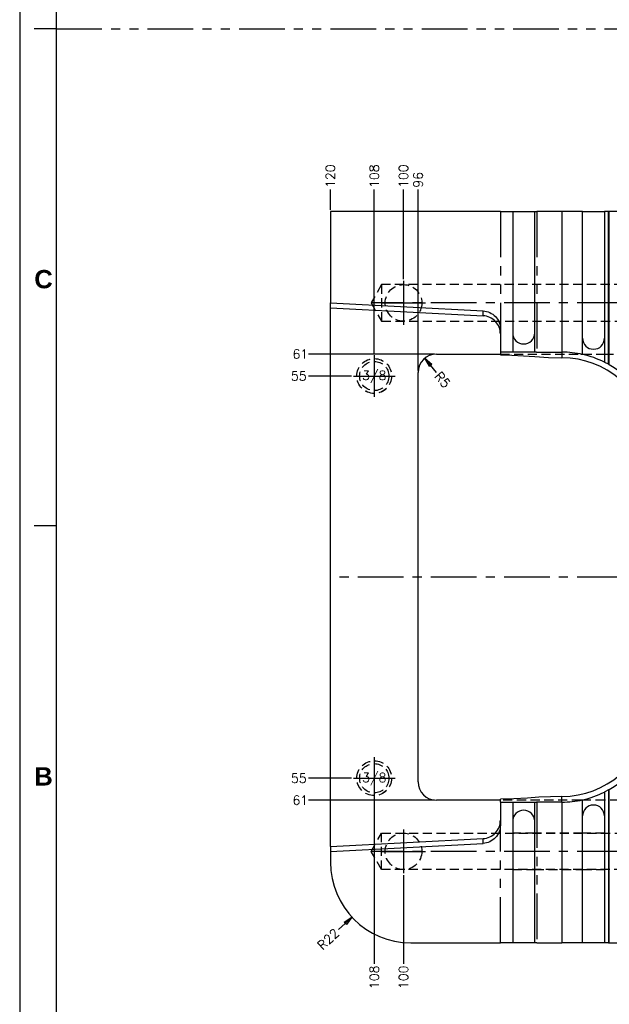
# Model space of a CAD drawing. Extents: x 2651 to 11825, y -3833 to 1075.
# Tile 2 of 256: x 2651 to 2812, y -3690 to -3421. Entities that reach past the tile are written whole.
import ezdxf
from ezdxf.enums import TextEntityAlignment as Align

# ---------------------------------------------------------------- set-up
doc = ezdxf.new("R2010")
doc.units = 0
doc.header["$LTSCALE"] = 10
for name, pattern in [('CENTER', [2, 1.25, -0.25, 0.25, -0.25]), ('HIDDEN', [0.375, 0.25, -0.125]), ('PHANTOM', [2.5, 1.25, -0.25, 0.25, -0.25, 0.25, -0.25])]:
    doc.linetypes.add(name, pattern=pattern)
doc.layers.get('0').update_dxf_attribs({"linetype": 'CONTINUOUS'})
doc.layers.get('Defpoints').update_dxf_attribs({"linetype": 'CONTINUOUS'})
for name, color, linetype in [('BOX', 4, 'CONTINUOUS'), ('CEN', 1, 'CENTER'), ('COOL', 150, 'HIDDEN'), ('DIM', 3, 'CONTINUOUS'), ('DIVIDE', 5, 'PHANTOM'), ('HIDDEN', 6, 'HIDDEN'), ('LAYER_099', 7, 'CONTINUOUS'), ('TEXT', 4, 'CONTINUOUS')]:
    doc.layers.add(name, color=color, linetype=linetype)
doc.styles.get("Standard").update_dxf_attribs({"font": 'romans.shx'})
doc.dimstyles.new('1-1', dxfattribs={"dimtxt": 2.5, "dimasz": 2.5, "dimexe": 1, "dimexo": 0.5, "dimtad": 0, "dimrnd": 1.38778e-17, "dimzin": 9, "dimdsep": 46, "dimtxsty": 'Standard', "dimblk": 'CLOSED', "dimcen": 0, "dimclrd": 3, "dimclre": 3, "dimclrt": 3, "dimazin": 2, "dimtfac": 0.75, "dimtofl": 0, "dimtmove": 0, "dimatfit": 3, "dimfxl": 0, "dimtolj": 1, "dimarcsym": 0})

# ---------------------------------------------------------------- blocks, each defined once
blk = doc.blocks.new('*U445', base_point=(743.03, -3725.4))
for radius in [4.76, 4]:
    blk.add_circle((743.03, -3725.4), radius)
at = {"layer": 'CEN'}
for p, q in [((743.03, -3719.68), (743.03, -3731.12)), ((737.31, -3725.4), (748.75, -3725.4))]:
    blk.add_line(p, q, dxfattribs=at)
blk = doc.blocks.new('*U446', base_point=(743.03, -3615.4))
for radius in [4.76, 4]:
    blk.add_circle((743.03, -3615.4), radius)
at = {"layer": 'CEN'}
for p, q in [((743.03, -3609.68), (743.03, -3621.12)), ((737.31, -3615.4), (748.75, -3615.4))]:
    blk.add_line(p, q, dxfattribs=at)
blk = doc.blocks.new('A$C11AD360A')
at = {"layer": 'COOL', "color": 1, "linetype": 'CENTER'}
for p, q in [((0, 100), (0, 25)), ((-100, 81), (-100, 69)), ((100, 81), (100, 69)), ((120, 75), (-108.87, 75)), ((-106, 75), (-94, 75)), ((94, 75), (106, 75)), ((0, -100), (0, -25)), ((-100, -69), (-100, -81)), ((100, -69), (100, -81)), ((120, -75), (-108.87, -75)), ((-106, -75), (-94, -75)), ((94, -75), (106, -75))]:
    blk.add_line(p, q, dxfattribs=at)
at = {"layer": 'COOL'}
for p, q in [((-1, 81), (-1, 37)), ((1, 81), (1, 37)), ((-105.98, 80), (-105.98, 70)), ((1, 37), (-1, 37)), ((-9.5, 30.48), (9.5, 30.48)), ((-9.5, -30.48), (9.5, -30.48)), ((-1, -81), (-1, -37)), ((1, -37), (-1, -37)), ((1, -81), (1, -37)), ((-105.98, -80), (-105.98, -70))]:
    blk.add_line(p, q, dxfattribs=at)
for points in [[(-10.5, 100), (-9.3, 98.8), (9.3, 98.8), (10.5, 100)], [(-10.5, 100), (-9.88, 81), (-9.3, 80.42)], [(-10.5, 100), (9.88, 81), (-9.88, 81), (10.5, 100)], [(10.5, 100), (9.88, 81), (9.3, 80.42)], [(-9.3, 98.8), (-9.3, 79.84), (9.3, 79.84), (9.3, 98.8)], [(120, 81.55), (108, 81.15), (107.55, 80.7)], [(120, 81.55), (108, 68.85), (108, 81.15), (120, 68.45)], [(120, 81.55), (119.15, 80.7), (119.15, 69.3), (120, 68.45)], [(106.41, 80), (-105.98, 80), (-108.87, 75), (-105.98, 70), (106.41, 70)], [(-9.3, 79.84), (-9.5, 80.04), (9.5, 80.04), (9.3, 79.84)], [(-9.5, 80.04), (-9.5, 30.48), (0, 25), (9.5, 30.48), (9.5, 80.04)], [(107.11, 80.7), (106.41, 80), (106.41, 70), (107.11, 69.3)], [(119.15, 80.7), (107.11, 80.7), (107.11, 69.3), (119.15, 69.3)], [(120, 68.45), (108, 68.85), (107.55, 69.3)], [(-9.5, -80.04), (-9.5, -30.48), (0, -25), (9.5, -30.48), (9.5, -80.04)], [(106.41, -80), (-105.98, -80), (-108.87, -75), (-105.98, -70), (106.41, -70)], [(107.11, -80.7), (106.41, -80), (106.41, -70), (107.11, -69.3)], [(119.15, -80.7), (107.11, -80.7), (107.11, -69.3), (119.15, -69.3)], [(120, -68.45), (108, -68.85), (107.55, -69.3)], [(120, -81.55), (108, -68.85), (108, -81.15), (120, -68.45)], [(120, -81.55), (119.15, -80.7), (119.15, -69.3), (120, -68.45)], [(-10.5, -100), (-9.88, -81), (-9.3, -80.42)], [(-9.3, -79.84), (-9.5, -80.04), (9.5, -80.04), (9.3, -79.84)], [(-9.3, -98.8), (-9.3, -79.84), (9.3, -79.84), (9.3, -98.8)], [(10.5, -100), (9.88, -81), (9.3, -80.42)], [(120, -81.55), (108, -81.15), (107.55, -80.7)], [(-10.5, -100), (9.88, -81), (-9.88, -81), (10.5, -100)], [(-10.5, -100), (-9.3, -98.8), (9.3, -98.8), (10.5, -100)]]:
    blk.add_lwpolyline(points, dxfattribs=at)
for centre in [(-100, 75), (100, 75), (-100, -75), (100, -75)]:
    blk.add_circle(centre, 5, dxfattribs=at)
blk = doc.blocks.new('*D454')
at = {"layer": 'Defpoints', "color": 0}
for p in [(2755.68, -3467.36), (2755.68, -3492.36), (2855.68, -3573.36)]:
    blk.add_point(p, dxfattribs=at)
at = {"layer": 'DIM', "color": 3, "lineweight": -2}
blk.add_line((2755.68, -3491.86), (2755.68, -3467.36), dxfattribs=at)
at = {"layer": 'DIM', "color": 3, "insert": (2755.68, -3463.7), "char_height": 2.5, "attachment_point": 5, "rotation": 90}
blk.add_mtext('\\A1;100', dxfattribs=at)
blk = doc.blocks.new('_Closed')
at = {"color": 0, "linetype": 'ByBlock', "lineweight": -2}
for p, q in [((-1, 0.17), (0, 0)), ((-1, 0.17), (-1, -0.17)), ((0, 0), (-1, -0.17)), ((0, 0), (-1, 0))]:
    blk.add_line(p, q, dxfattribs=at)
blk = doc.blocks.new('*D455')
at = {"layer": 'Defpoints', "color": 0}
for p in [(2747.68, -3467.36), (2747.68, -3512.64), (2855.68, -3573.36)]:
    blk.add_point(p, dxfattribs=at)
at = {"layer": 'DIM', "color": 3, "lineweight": -2}
blk.add_line((2747.68, -3512.14), (2747.68, -3467.36), dxfattribs=at)
at = {"layer": 'DIM', "color": 3, "insert": (2747.68, -3463.7), "char_height": 2.5, "attachment_point": 5, "rotation": 90}
blk.add_mtext('\\A1;108', dxfattribs=at)
blk = doc.blocks.new('*D456')
at = {"layer": 'Defpoints', "color": 0}
for p in [(2735.68, -3467.36), (2735.68, -3473.36), (2855.68, -3573.36)]:
    blk.add_point(p, dxfattribs=at)
at = {"layer": 'DIM', "color": 3, "lineweight": -2}
blk.add_line((2735.68, -3472.86), (2735.68, -3467.36), dxfattribs=at)
at = {"layer": 'DIM', "color": 3, "insert": (2735.68, -3463.7), "char_height": 2.5, "attachment_point": 5, "rotation": 90}
blk.add_mtext('\\A1;120', dxfattribs=at)
blk = doc.blocks.new('*D467')
at = {"layer": 'Defpoints', "color": 0}
for p in [(2855.68, -3573.36), (2755.68, -3654.36), (2755.68, -3679.13)]:
    blk.add_point(p, dxfattribs=at)
at = {"layer": 'DIM', "color": 3, "lineweight": -2}
blk.add_line((2755.68, -3654.86), (2755.68, -3679.13), dxfattribs=at)
at = {"layer": 'DIM', "color": 3, "insert": (2755.68, -3682.8), "char_height": 2.5, "attachment_point": 5, "rotation": 90}
blk.add_mtext('\\A1;100', dxfattribs=at)
blk = doc.blocks.new('*D468')
at = {"layer": 'Defpoints', "color": 0}
for p in [(2855.68, -3573.36), (2747.68, -3634.08), (2747.68, -3679.13)]:
    blk.add_point(p, dxfattribs=at)
at = {"layer": 'DIM', "color": 3, "lineweight": -2}
blk.add_line((2747.68, -3634.58), (2747.68, -3679.13), dxfattribs=at)
at = {"layer": 'DIM', "color": 3, "insert": (2747.68, -3682.8), "char_height": 2.5, "attachment_point": 5, "rotation": 90}
blk.add_mtext('\\A1;108', dxfattribs=at)
blk = doc.blocks.new('*D469')
at = {"layer": 'Defpoints', "color": 0}
for p in [(2729.68, -3518.36), (2741.97, -3518.36), (2855.68, -3573.36)]:
    blk.add_point(p, dxfattribs=at)
at = {"layer": 'DIM', "color": 3, "lineweight": -2}
blk.add_line((2741.47, -3518.36), (2729.68, -3518.36), dxfattribs=at)
at = {"layer": 'DIM', "color": 3, "insert": (2727.04, -3518.36), "char_height": 2.5, "attachment_point": 5}
blk.add_mtext('\\A1;55', dxfattribs=at)
blk = doc.blocks.new('*D470')
at = {"layer": 'Defpoints', "color": 0}
for p in [(2855.68, -3573.36), (2729.68, -3628.36), (2741.97, -3628.36)]:
    blk.add_point(p, dxfattribs=at)
at = {"layer": 'DIM', "color": 3, "lineweight": -2}
blk.add_line((2741.47, -3628.36), (2729.68, -3628.36), dxfattribs=at)
at = {"layer": 'DIM', "color": 3, "insert": (2727.04, -3628.36), "char_height": 2.5, "attachment_point": 5}
blk.add_mtext('\\A1;55', dxfattribs=at)
blk = doc.blocks.new('*D584')
at = {"layer": 'Defpoints', "color": 0}
for p in [(2757.68, -3651.36), (2741.59, -3666.36)]:
    blk.add_point(p, dxfattribs=at)
at = {"layer": 'DIM', "color": 3, "lineweight": -2}
blk.add_line((2737.93, -3669.76), (2739.76, -3668.06), dxfattribs=at)
at = {"layer": 'DIM', "color": 3, "lineweight": -2, "xscale": 2.5, "yscale": 2.5, "zscale": 2.5, "rotation": 42.97991772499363}
blk.add_blockref('_Closed', (2741.59, -3666.36), dxfattribs=at)
at = {"layer": 'DIM', "color": 3, "insert": (2735.12, -3672.38), "char_height": 2.5, "attachment_point": 5, "rotation": 42.9799}
blk.add_mtext('\\A1;R22', dxfattribs=at)
blk = doc.blocks.new('dg')
at = {"color": 4}
for p, q in [((10, 410), (4, 410)), ((10, 274), (4, 274))]:
    blk.add_line(p, q, dxfattribs=at)
at = {"layer": 'BOX', "color": 3}
for points in [[(0, 0), (1140, 0), (1140, 820), (0, 820)], [(10, 10), (1130, 10), (1130, 810), (10, 810)]]:
    blk.add_lwpolyline(points, close=True, dxfattribs=at)
at = {"color": 4, "char_height": 5, "attachment_point": 1}
for s, insert in [('{\\fArial|b1|i0|c0|p34;\\C6;C}', (4, 344)), ('{\\fArial|b1|i0|c0|p34;\\C6;B}', (4, 208))]:
    blk.add_mtext_dynamic_manual_height_columns(s, width=6, gutter_width=12.5, heights=[0], dxfattribs=dict(at, insert=insert))
blk = doc.blocks.new('*D3373')
at = {"layer": 'Defpoints', "color": 0}
for p in [(2759.68, -3467.36), (2759.68, -3517.36), (2855.68, -3573.36)]:
    blk.add_point(p, dxfattribs=at)
at = {"layer": 'DIM', "color": 3, "lineweight": -2}
blk.add_line((2759.68, -3516.86), (2759.68, -3467.36), dxfattribs=at)
at = {"layer": 'DIM', "color": 3, "insert": (2759.68, -3464.71), "char_height": 2.5, "attachment_point": 5, "rotation": 90}
blk.add_mtext('\\A1;96', dxfattribs=at)
blk = doc.blocks.new('*D3377')
at = {"layer": 'Defpoints', "color": 0}
for p in [(2855.68, -3573.36), (2729.68, -3634.36), (2764.68, -3634.36)]:
    blk.add_point(p, dxfattribs=at)
at = {"layer": 'DIM', "color": 3, "lineweight": -2}
blk.add_line((2764.18, -3634.36), (2729.68, -3634.36), dxfattribs=at)
at = {"layer": 'DIM', "color": 3, "insert": (2727.45, -3634.36), "char_height": 2.5, "attachment_point": 5}
blk.add_mtext('\\A1;61', dxfattribs=at)
blk = doc.blocks.new('*D3378')
at = {"layer": 'Defpoints', "color": 0}
for p in [(2729.68, -3512.36), (2764.68, -3512.36), (2855.68, -3573.36)]:
    blk.add_point(p, dxfattribs=at)
at = {"layer": 'DIM', "color": 3, "lineweight": -2}
blk.add_line((2764.18, -3512.36), (2729.68, -3512.36), dxfattribs=at)
at = {"layer": 'DIM', "color": 3, "insert": (2727.45, -3512.36), "char_height": 2.5, "attachment_point": 5}
blk.add_mtext('\\A1;61', dxfattribs=at)
blk = doc.blocks.new('*D3379')
at = {"layer": 'Defpoints', "color": 0}
for p in [(2761.51, -3513.5), (2764.68, -3517.36)]:
    blk.add_point(p, dxfattribs=at)
at = {"layer": 'DIM', "color": 3, "lineweight": -2}
blk.add_line((2764.68, -3517.36), (2763.1, -3515.43), dxfattribs=at)
at = {"layer": 'DIM', "color": 3, "lineweight": -2, "xscale": 2.5, "yscale": 2.5, "zscale": 2.5, "rotation": 129.4494804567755}
blk.add_blockref('_Closed', (2761.51, -3513.5), dxfattribs=at)
at = {"layer": 'DIM', "color": 3, "insert": (2766.37, -3519.4), "char_height": 2.5, "attachment_point": 5, "rotation": 309.4495}
blk.add_mtext('\\A1;R5', dxfattribs=at)

msp = doc.modelspace()

# ---------------------------------------------------------------- linework, layer by layer
at = {"layer": 'CEN'}
msp.add_line((2975.684, -3573.358), (2735.684, -3573.358), dxfattribs=at)
at = {"layer": 'DIVIDE', "color": 4}
msp.add_line((2660.684, -3423.358), (3780.684, -3423.358), dxfattribs=at)
at = {"layer": 'LAYER_099', "color": 0, "linetype": 'Continuous'}
for p, q in [((2735.684, -3473.358), (2735.684, -3498.358)), ((2782.192, -3473.358), (2735.684, -3473.358)), ((2782.192, -3473.358), (2785.568, -3473.358)), ((2785.568, -3473.358), (2791.568, -3473.358)), ((2785.568, -3473.358), (2785.568, -3506.589)), ((2791.568, -3506.589), (2791.568, -3473.358)), ((2791.568, -3473.358), (2792.118, -3473.358)), ((2799.032, -3473.358), (2792.118, -3473.358)), ((2799.032, -3473.358), (2799.032, -3511.826)), ((2804.671, -3473.358), (2799.032, -3473.358)), ((2804.671, -3512.448), (2804.671, -3473.358)), ((2804.671, -3473.358), (2810.671, -3473.358)), ((2810.671, -3473.358), (2810.671, -3514.588)), ((2811.719, -3473.358), (2810.671, -3473.358)), ((2811.719, -3515.145), (2811.719, -3473.358)), ((2811.986, -3473.358), (2811.719, -3473.358)), ((2811.986, -3515.297), (2811.986, -3473.358)), ((2823.435, -3473.358), (2811.986, -3473.358)), ((2735.684, -3498.358), (2777.453, -3500.547)), ((2735.684, -3499.67), (2735.684, -3498.358)), ((2735.684, -3499.67), (2777.453, -3501.859)), ((2735.684, -3647.046), (2735.684, -3499.67)), ((2782.192, -3505.547), (2782.192, -3511.826)), ((2785.568, -3506.589), (2785.568, -3511.826)), ((2791.568, -3511.826), (2791.568, -3506.589)), ((2764.684, -3512.358), (2782.192, -3512.358)), ((2785.568, -3511.826), (2782.192, -3511.826)), ((2782.192, -3511.826), (2782.192, -3512.604)), ((2791.568, -3511.826), (2785.568, -3511.826)), ((2792.103, -3511.826), (2791.568, -3511.826)), ((2792.103, -3511.826), (2792.118, -3511.826)), ((2792.118, -3511.826), (2792.148, -3511.826)), ((2792.148, -3511.826), (2799.032, -3511.826)), ((2810.671, -3514.588), (2810.724, -3514.615)), ((2811.719, -3515.145), (2810.724, -3514.615)), ((2811.986, -3515.297), (2811.719, -3515.145)), ((2759.684, -3629.358), (2759.684, -3517.358)), ((2810.724, -3632.101), (2810.671, -3632.128)), ((2810.671, -3632.128), (2810.671, -3673.358)), ((2811.719, -3631.571), (2810.724, -3632.101)), ((2811.719, -3631.571), (2811.986, -3631.418)), ((2811.719, -3631.571), (2811.719, -3673.358)), ((2811.986, -3673.358), (2811.986, -3631.418)), ((2782.192, -3634.358), (2764.684, -3634.358)), ((2782.192, -3634.889), (2782.192, -3634.112)), ((2782.192, -3634.889), (2782.192, -3641.169)), ((2782.192, -3634.889), (2785.568, -3634.889)), ((2785.568, -3634.889), (2791.568, -3634.889)), ((2785.568, -3634.889), (2785.568, -3640.126)), ((2791.568, -3640.126), (2791.568, -3634.889)), ((2791.568, -3634.889), (2792.103, -3634.889)), ((2792.118, -3634.889), (2792.103, -3634.889)), ((2792.148, -3634.889), (2792.118, -3634.889)), ((2799.032, -3634.889), (2792.148, -3634.889)), ((2799.032, -3634.889), (2799.032, -3673.358)), ((2804.671, -3673.358), (2804.671, -3634.268)), ((2785.568, -3640.126), (2785.568, -3673.358)), ((2791.568, -3673.358), (2791.568, -3640.126)), ((2735.684, -3647.046), (2777.453, -3644.857)), ((2735.684, -3648.358), (2777.453, -3646.169)), ((2735.684, -3647.046), (2735.684, -3648.358)), ((2735.684, -3648.358), (2735.684, -3651.358)), ((2757.684, -3673.358), (2782.192, -3673.358)), ((2785.568, -3673.358), (2782.192, -3673.358)), ((2791.568, -3673.358), (2785.568, -3673.358)), ((2792.118, -3673.358), (2791.568, -3673.358)), ((2792.118, -3673.358), (2799.032, -3673.358)), ((2804.671, -3673.358), (2799.032, -3673.358)), ((2810.671, -3673.358), (2804.671, -3673.358)), ((2811.719, -3673.358), (2810.671, -3673.358)), ((2811.719, -3673.358), (2811.986, -3673.358)), ((2811.986, -3673.358), (2823.435, -3673.358))]:
    msp.add_line(p, q, dxfattribs=at)
at = {"layer": 'LAYER_099', "color": 253, "linetype": 'PHANTOM'}
for p, q in [((2782.192, -3473.358), (2782.192, -3505.547)), ((2792.118, -3473.358), (2792.118, -3511.826)), ((2777.453, -3501.859), (2777.453, -3500.547)), ((2799.032, -3511.826), (2799.032, -3513.381)), ((2792.118, -3634.889), (2792.118, -3673.358)), ((2799.032, -3634.889), (2799.032, -3633.335)), ((2782.192, -3673.358), (2782.192, -3641.169)), ((2777.453, -3646.169), (2777.453, -3644.857))]:
    msp.add_line(p, q, dxfattribs=at)
at = {"layer": 'LAYER_099', "color": 6, "linetype": 'HIDDEN'}
for p, q in [((2782.192, -3512.358), (2804.217, -3512.358)), ((2804.217, -3512.358), (2804.671, -3512.358)), ((2804.671, -3512.358), (2810.671, -3512.358)), ((2810.671, -3512.358), (2822.184, -3512.358)), ((2804.201, -3634.358), (2782.192, -3634.358)), ((2804.671, -3634.358), (2804.201, -3634.358)), ((2810.671, -3634.358), (2804.671, -3634.358)), ((2822.184, -3634.358), (2810.671, -3634.358)), ((2791.568, -3643.358), (2785.568, -3643.358)), ((2804.671, -3643.358), (2791.568, -3643.358)), ((2810.671, -3643.358), (2804.671, -3643.358)), ((2785.568, -3653.358), (2791.568, -3653.358)), ((2791.568, -3653.358), (2804.671, -3653.358)), ((2804.671, -3653.358), (2810.671, -3653.358))]:
    msp.add_line(p, q, dxfattribs=at)
at = {"layer": 'LAYER_099', "color": 0, "linetype": 'Continuous'}
for points in [[(2777.453, -3500.547, 0), (2777.926, -3500.594, 0), (2778.392, -3500.686, 0), (2778.847, -3500.822, 0), (2779.287, -3501.001, 0), (2779.708, -3501.22, 0), (2780.106, -3501.479, 0), (2780.478, -3501.774, 0), (2780.821, -3502.103, 0), (2781.13, -3502.463, 0), (2781.404, -3502.85, 0), (2781.64, -3503.262, 0), (2781.837, -3503.694, 0), (2781.991, -3504.142, 0), (2782.102, -3504.604, 0), (2782.169, -3505.073, 0), (2782.192, -3505.547, 0)], [(2782.192, -3506.859, 0), (2782.169, -3506.385, 0), (2782.102, -3505.916, 0), (2781.991, -3505.454, 0), (2781.837, -3505.006, 0), (2781.64, -3504.574, 0), (2781.404, -3504.162, 0), (2781.13, -3503.775, 0), (2780.821, -3503.415, 0), (2780.478, -3503.086, 0), (2780.106, -3502.791, 0), (2779.708, -3502.532, 0), (2779.287, -3502.313, 0), (2778.847, -3502.134, 0), (2778.392, -3501.998, 0), (2777.926, -3501.906, 0), (2777.453, -3501.859, 0)], [(2782.192, -3512.604, 0), (2785.335, -3512.675, 0), (2788.479, -3512.848, 0), (2791.622, -3513.062, 0), (2795.327, -3513.285, 0), (2799.032, -3513.381, 0)], [(2799.032, -3633.335, 0), (2795.888, -3633.406, 0), (2792.745, -3633.579, 0), (2789.601, -3633.793, 0), (2785.897, -3634.016, 0), (2782.192, -3634.112, 0)], [(2777.453, -3644.857, 0), (2777.926, -3644.81, 0), (2778.392, -3644.717, 0), (2778.847, -3644.582, 0), (2779.287, -3644.403, 0), (2779.708, -3644.184, 0), (2780.106, -3643.925, 0), (2780.478, -3643.63, 0), (2780.821, -3643.301, 0), (2781.13, -3642.941, 0), (2781.404, -3642.554, 0), (2781.64, -3642.142, 0), (2781.837, -3641.71, 0), (2781.991, -3641.262, 0), (2782.102, -3640.8, 0), (2782.169, -3640.331, 0), (2782.192, -3639.857, 0)], [(2782.192, -3641.169, 0), (2782.169, -3641.643, 0), (2782.102, -3642.112, 0), (2781.991, -3642.574, 0), (2781.837, -3643.022, 0), (2781.64, -3643.454, 0), (2781.404, -3643.866, 0), (2781.13, -3644.253, 0), (2780.821, -3644.613, 0), (2780.478, -3644.942, 0), (2780.106, -3645.237, 0), (2779.708, -3645.496, 0), (2779.287, -3645.715, 0), (2778.847, -3645.894, 0), (2778.392, -3646.029, 0), (2777.926, -3646.122, 0), (2777.453, -3646.169, 0)]]:
    msp.add_polyline3d(points, dxfattribs=at)
at = {"layer": 'LAYER_099', "color": 6, "linetype": 'HIDDEN'}
for centre, radius in [((2747.684, -3518.358), 4.765), ((2747.684, -3518.358), 4), ((2747.684, -3628.358), 4.765), ((2747.684, -3628.358), 4)]:
    msp.add_circle(centre, radius, dxfattribs=at)
at = {"layer": 'LAYER_099', "color": 0, "linetype": 'Continuous'}
for centre, radius, start, end in [((2788.568, -3506.589), 3, 180.0001, 359.9999), ((2807.671, -3508.026), 3, 180, 0), ((2764.684, -3517.358), 5, 90, 180), ((2799.032, -3537.734), 25.908, 77.4278, 90), ((2799.032, -3537.734), 24.354, 8.78794, 90), ((2799.032, -3537.734), 25.908, 63.30389, 77.4278), ((2799.032, -3537.734), 25.908, 51.03035, 60), ((2799.032, -3608.981), 24.354, 270, 351.21206), ((2764.684, -3629.358), 5, 180, 270), ((2799.032, -3608.981), 25.908, 300, 308.96965), ((2799.032, -3608.981), 25.908, 282.5722, 296.69611), ((2799.032, -3608.981), 25.908, 270, 282.5722), ((2788.568, -3640.126), 3, 0.00025, 179.99975), ((2807.671, -3638.69), 3, 0, 180), ((2757.684, -3651.358), 22, 180, 270)]:
    msp.add_arc(centre, radius, start, end, dxfattribs=at)

# ---------------------------------------------------------------- block references
at = {"layer": 'DIM'}
for name, p in [('dg', (2650.684, -3833.358)), ('A$C11AD360A', (2855.684, -3573.358))]:
    msp.add_blockref(name, p, dxfattribs=at)
at = {"layer": 'HIDDEN'}
for name, p in [('*U446', (2747.684, -3518.358)), ('*U445', (2747.684, -3628.358))]:
    msp.add_blockref(name, p, dxfattribs=at)

# ---------------------------------------------------------------- texts
at = {"layer": 'TEXT'}
for p in [(2747.684, -3518.358), (2747.684, -3628.358)]:
    msp.add_text('3/8', height=2.5, dxfattribs=at).set_placement(p, align=Align.MIDDLE)

# ---------------------------------------------------------------- dimensions: what is measured, and where the dimension line sits
at = {"layer": 'DIM'}
for feature_location, offset, dtype, picture, middle in [((2735.684, -3473.358), (0, 6), 1, '*D456', (2735.684, -3463.697)), ((2747.684, -3512.64), (0, 45.282), 1, '*D455', (2747.684, -3463.697)), ((2755.684, -3492.358), (0, 25), 1, '*D454', (2755.684, -3463.697)), ((2759.684, -3517.358), (0, 50), 1, '*D3373', (2759.684, -3464.709)), ((2764.684, -3512.358), (-35, 0), 0, '*D3378', (2727.452, -3512.358)), ((2741.966, -3518.358), (-12.282, 0), 0, '*D469', (2727.035, -3518.358)), ((2741.966, -3628.358), (-12.282, 0), 0, '*D470', (2727.035, -3628.358)), ((2764.684, -3634.358), (-35, 0), 0, '*D3377', (2727.452, -3634.358)), ((2747.684, -3634.076), (0, -45.059), 1, '*D468', (2747.684, -3682.796)), ((2755.684, -3654.358), (0, -24.777), 1, '*D467', (2755.684, -3682.796))]:
    dim = msp.add_ordinate_dim(feature_location=feature_location, offset=offset, dtype=dtype, origin=(2855.684, -3573.358), dimstyle='1-1', dxfattribs=at)
    dim.commit()
    dim.dimension.update_dxf_attribs({"geometry": picture, "text_midpoint": middle})
dim = msp.add_radius_dim(center=(2764.684, -3517.358), mpoint=(2761.507, -3513.497), dimstyle='1-1', dxfattribs=at)
dim.commit()
dim.dimension.update_dxf_attribs({"geometry": '*D3379', "text_midpoint": (2766.367, -3519.403), "dimtype": 164})
dim = msp.add_radius_dim(center=(2757.684, -3651.358), mpoint=(2741.589, -3666.356), dimstyle='1-1', dxfattribs=at)
dim.commit()
dim.dimension.update_dxf_attribs({"geometry": '*D584', "text_midpoint": (2735.122, -3672.382)})

doc.saveas('drawing.dxf')
